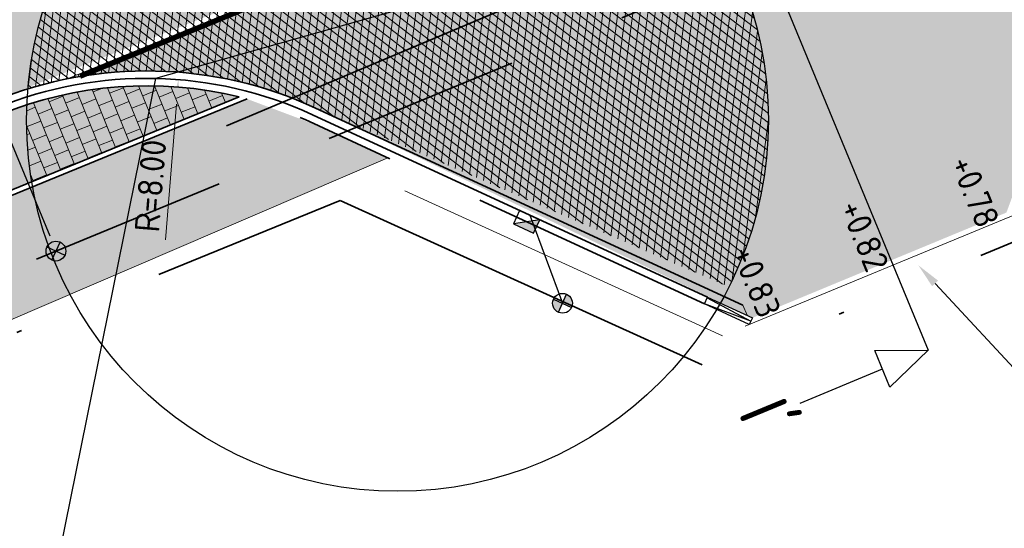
# Model space of a CAD drawing. Header units: metres. Extents: x 132493 to 134960, y 502695 to 503907.
# Tile 71 of 144: x 133295 to 133315, y 503102 to 503112. Entities that reach past the tile are written whole.
import ezdxf
from ezdxf import colors
from ezdxf.entities.mleader import LeaderData, LeaderLine
from ezdxf.enums import TextEntityAlignment as Align
from ezdxf.math import Vec2, Vec3

# ---------------------------------------------------------------- set-up
doc = ezdxf.new("R2010")
doc.units = ezdxf.units.M
for name, pattern in [('RI-HWA_KOLKAANSLUITING', [4.3, 2.5, -1.8]), ('RI-HWA_PVC', [6.4, 4, -2.4]), ('VH-OPSLUITBAND_100X200', [16, 8, -2, 4, -2]), ('VH-TROTTOIRBAND_130-150', [15, 5, -2, 2, -2, 2, -2]), ('VW-1-1_STREEP', [2, 1, -1]), ('XX-PROJECTGRENS', [18, 12, -3, 0, -3])]:
    doc.linetypes.add(name, pattern=pattern)
doc.layers.get('Defpoints').update_dxf_attribs({"color": 3})
for name, color, linetype, lineweight, plot in [('ARC-hoev-asfalt-zwart', 250, 'Continuous', 18, False), ('ARC-hoev-btt-300x300x45-grijs-nieuw', 8, 'Continuous', 18, False), ('ARC-hoev-fietsstrook-plateau-drempel-afalt rood', 241, 'Continuous', 18, False), ('ARC-hoev-gras zaaien', 73, 'Continuous', 35, False)]:
    doc.layers.add(name, color=color, linetype=linetype, lineweight=lineweight, plot=plot)
for name, color, linetype, lineweight in [('B-WE-IE-TERREINAFSCHEIDING_KUNSTMATIG_RASTERHEKWERK-G', 20, 'IE-TERREINAFSCHEIDING-KUNSTMATIG-OPEN', 18), ('N-WE-AM-M-200', 7, 'Continuous', 18), ('N-WE-BC-WAPENING-GD', 180, 'Continuous', 25), ('N-WE-GR-GRAS-A-200', 81, 'Continuous', 18), ('N-WE-KG-GRENS_WERKGRENS-G', 5, 'XX-PROJECTGRENS', 35), ('N-WE-KL-BUISLEIDING GEVAARLIJKE INHOUD_MANTELBUIS-G', 20, 'Continuous', 35), ('N-WE-RI-HWA_HULPSTUK-S', 150, 'Continuous', 25), ('N-WE-RI-HWA_KOLKAANSLUITING_PVC_125-G', 160, 'RI-HWA_KOLKAANSLUITING', 25), ('N-WE-RI-HWA_TRANSPORTLEIDING_PVC_200-G', 150, 'RI-HWA_PVC', 35), ('N-WE-RI-KOLK-S', 150, 'Continuous', 25), ('N-WE-VH-GOOT_TEGEL-G', 170, 'Continuous', 35), ('N-WE-VH-KANTOPSLUITING_OPSLUITBAND_100X200-G', 150, 'VH-OPSLUITBAND_100X200', 35), ('N-WE-VH-KANTOPSLUITING_TROTTOIRBAND_130 150-G', 210, 'VH-TROTTOIRBAND_130-150', 35), ('N-WE-VH-KANTOPSLUITING_TROTTOIRBAND_130 150_250_EINDVERLOOPBAND-S', 210, 'Continuous', 25), ('N-WE-VH-KANTOPSLUITING_VOORKANTBAND-G', 7, 'Continuous', 35), ('N-WE-VH-KANTVERHARDING-G', 2, 'Continuous', 18), ('N-WE-VH-VERHARDING_ASFALT-A', 23, 'Continuous', 18), ('N-WE-VH-VERHARDING_TEGEL-A-200-dik 45', 251, 'Continuous', 18), ('N-WE-VW-MARKERING_LANGS_STREEP_11_010-G', 7, 'VW-1-1_STREEP', 13), ('N04-WE-VH-VERHARDING_ASFALT-A', 252, 'Continuous', 18), ('X-XX-AL-AANPIJLING-T25', 7, 'Continuous', 25), ('X-XX-AL-DETAIL1-T25', 7, 'Continuous', 25), ('X-XX-AL-VERWIJZING-S', 7, 'Continuous', 25)]:
    doc.layers.add(name, color=color, linetype=linetype, lineweight=lineweight)
doc.styles.add('NLCS-ISO', font='NLCS-ISO.ttf')
doc.styles.add('NLCS-ISO-M200-T25', font='NLCS-ISO.ttf', dxfattribs={"height": 0.5})
doc.linetypes.add('IE-TERREINAFSCHEIDING-KUNSTMATIG-OPEN', pattern='A,7,-1.5,[67,NLCS.SHX,S=0.75,R=0,X=0,Y=0],-1.5', length=10)
doc.dimstyles.new('NLCS-M200-T25-PIJL_L2_H1', dxfattribs={"dimscale": 0.2, "dimtxt": 2.5, "dimasz": 2.5, "dimexe": 2, "dimexo": 2, "dimgap": 0.7, "dimtad": 1, "dimzin": 0, "dimdsep": 46, "dimtxsty": 'NLCS-ISO-M200-T25', "dimcen": 0, "dimdle": 2, "dimclrd": 256, "dimclre": 256, "dimclrt": 256, "dimadec": 1, "dimazin": 0, "dimtfac": 1, "dimtdec": 3, "dimtofl": 0, "dimtmove": 0, "dimatfit": 3, "dimfxl": 2, "dimfxlon": 1, "dimtfillclr": 256, "dimtolj": 1, "dimtzin": 0, "dimlwd": -1, "dimlwe": -1, "dimarcsym": 0})

# ---------------------------------------------------------------- blocks, each defined once
blk = doc.blocks.new('SAL-VERWIJZING_DOORSNEDE_BOVEN-SO')
for p, q in [((-2, 9), (0, 14)), ((0, 14), (2, 9)), ((2, 9), (-2, 9)), ((0, 0), (0, 9))]:
    blk.add_line(p, q)
at = {"lineweight": 50, "style": 'NLCS-ISO'}
blk.add_attdef('...', text='', height=5, dxfattribs=at).set_placement((-0.05252548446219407, -1.187903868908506), align=Align.TOP_CENTER)
blk = doc.blocks.new('N-SRI-KOLK_TROTTOIR-SO')
blk.add_hatch(color=256).paths.add_polyline_path([(1.125000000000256, 1.499999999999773), (-1.124999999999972, 1.499999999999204), (-1.124999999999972, 5.684341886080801e-13)])
blk.add_line((-1.124999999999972, 0), (1.124999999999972, 1.499999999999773))
at = {"flags": 128}
blk.add_lwpolyline([(-1.124999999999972, 0), (1.124999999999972, 0), (1.124999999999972, 1.499999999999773), (-1.124999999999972, 1.499999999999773)], close=True, dxfattribs=at)
blk = doc.blocks.new('*D450')
at = {"layer": 'Defpoints', "color": 0, "transparency": 16777216}
for p in [(133297.94204396, 503110.8555456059), (133297.3027031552, 503102.8811338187)]:
    blk.add_point(p, dxfattribs=at)
at = {"layer": 'N-WE-AM-M-200', "transparency": 16777216}
blk.add_line((133297.6823563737, 503107.616497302), (133297.9020851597, 503110.3571448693), dxfattribs=at)
blk.add_solid([(133297.8190183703, 503110.3638046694), (133297.9851519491, 503110.3504850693), (133297.94204396, 503110.8555456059)], dxfattribs=at)
at = {"layer": 'N-WE-AM-M-200', "transparency": 16777216, "insert": (133297.3787160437, 503108.7092587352), "char_height": 0.5, "attachment_point": 5, "rotation": 85.41617056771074, "style": 'NLCS-ISO-M200-T25'}
blk.add_mtext('\\A1;R=8.00', dxfattribs=at)
blk = doc.blocks.new('SRI-HULP_INLAAT_125MM-SO')
h = blk.add_hatch(color=256)
h.dxf.hatch_style = 1
h.paths.add_polyline_path([(-0.7071067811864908, 0.7071067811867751, 0.1989123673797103), (-1.000000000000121, 0, 0.1989123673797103), (-0.7071067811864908, -0.7071067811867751), (0, -1.387778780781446e-17)])
h = blk.add_hatch(color=256)
h.dxf.hatch_style = 1
h.paths.add_polyline_path([(1.000000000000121, 0, 0.1989123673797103), (0.7071067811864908, 0.7071067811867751), (0, -1.387778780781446e-17), (0.7071067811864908, -0.7071067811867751, 0.1989123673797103)])
for p, q in [((-0.7071067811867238, 0.707106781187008), (0.7071067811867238, -0.707106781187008)), ((-0.7071067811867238, -0.707106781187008), (0.7071067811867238, 0.707106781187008))]:
    blk.add_line(p, q)
blk.add_circle((0, 0), 1.000000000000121)
blk = doc.blocks.new('verloop tb-ob links')
at = {"layer": 'N-WE-VH-KANTOPSLUITING_TROTTOIRBAND_130 150_250_EINDVERLOOPBAND-S', "flags": 128}
blk.add_lwpolyline([(-0.5000000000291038, 1.164153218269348e-10), (0.5, 1.164153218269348e-10), (0.5, -0.1499999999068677), (-0.5, -0.1499999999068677)], close=True, dxfattribs=at)
for points in [[(-0.4999999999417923, -0.01999999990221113), (0.5000000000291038, -0.07499999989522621)], [(0.5000000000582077, -0.07499999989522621), (-0.5, -0.1499999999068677)]]:
    blk.add_lwpolyline(points, dxfattribs=at)

msp = doc.modelspace()

# ---------------------------------------------------------------- hatches: boundary and pattern name
at = {"layer": 'ARC-hoev-asfalt-zwart', "transparency": 33554636}
h = msp.add_hatch(color=256, dxfattribs=at)
h.dxf.hatch_style = 1
edge = h.paths.add_edge_path()
edge.add_arc((133297.3027031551, 503102.8811338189), 8.149999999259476, 65.23860159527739, 100.0457670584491)
edge.add_line((133295.8810597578, 503110.906183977), (133321.1890426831, 503121.3559249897))
edge.add_arc((133330.1276848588, 503111.0884328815), 13.61325523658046, 131.0420797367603, 151.7877556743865)
edge.add_line((133318.1316510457, 503117.5239508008), (133314.685889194, 503108.1689125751))
edge.add_line((133314.685889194, 503108.1689125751), (133309.5488083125, 503106.0426395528))
edge.add_line((133309.5488083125, 503106.0426395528), (133300.7162523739, 503110.281821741))
at = {"layer": 'ARC-hoev-btt-300x300x45-grijs-nieuw', "transparency": 33554687}
h = msp.add_hatch(color=256, dxfattribs=at)
h.dxf.hatch_style = 1
edge = h.paths.add_edge_path()
edge.add_line((133135.2505421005, 503049.1669919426), (133157.2241655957, 503057.0703956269))
edge.add_line((133157.2241655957, 503057.0703956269), (133167.029410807, 503060.7732595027))
edge.add_line((133167.029410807, 503060.7732595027), (133183.833403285, 503067.0078878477))
edge.add_line((133183.833403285, 503067.0078878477), (133199.1193962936, 503072.7165984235))
edge.add_line((133199.1193962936, 503072.7165984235), (133219.8199311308, 503080.489894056))
edge.add_line((133219.8199311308, 503080.489894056), (133235.6725178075, 503086.5971897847))
edge.add_line((133235.6725178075, 503086.5971897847), (133255.1256253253, 503094.0916058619))
edge.add_line((133255.1256253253, 503094.0916058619), (133261.3058940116, 503096.6264176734))
edge.add_line((133261.3058940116, 503096.6264176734), (133294.3312946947, 503110.147028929))
edge.add_arc((133297.3027031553, 503102.8811338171), 7.850000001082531, 76.23251999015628, 112.24224679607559, ccw=False)
edge.add_line((133299.1708635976, 503110.5055994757), (133262.2777885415, 503095.4037730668))
edge.add_line((133262.2777885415, 503095.4037730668), (133255.6799154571, 503092.6976825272))
edge.add_line((133255.6799154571, 503092.6976825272), (133236.2159399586, 503085.199079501))
edge.add_line((133236.2159399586, 503085.199079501), (133219.434235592, 503078.7338361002))
edge.add_line((133219.434235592, 503078.7338361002), (133199.681061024, 503071.3251666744))
edge.add_line((133199.681061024, 503071.3251666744), (133185.1539783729, 503065.8998789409))
edge.add_line((133185.1539783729, 503065.8998789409), (133172.8628707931, 503061.3096389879))
edge.add_line((133172.8628707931, 503061.3096389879), (133157.2376659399, 503055.4742462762))
edge.add_line((133157.2376659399, 503055.4742462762), (133135.7588074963, 503047.7557085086))
edge.add_line((133135.7588074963, 503047.7557085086), (133135.2505421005, 503049.1669919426))
at = {"layer": 'ARC-hoev-fietsstrook-plateau-drempel-afalt rood', "transparency": 33554661}
h = msp.add_hatch(color=256, dxfattribs=at)
h.dxf.hatch_style = 1
edge = h.paths.add_edge_path()
edge.add_arc((133149.173851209, 503000.7105829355), 52.1908531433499, 110.2361930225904, 133.6078747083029)
edge.add_line((133113.1768246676, 503038.5007831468), (133114.4135487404, 503037.2626338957))
edge.add_arc((133149.0945968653, 503000.8359778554), 50.29588819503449, 110.22674659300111, 133.5937405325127, ccw=False)
edge.add_line((133131.7054843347, 503048.0302056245), (133135.1058155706, 503049.2737790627))
edge.add_line((133135.1058155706, 503049.2737790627), (133135.0542947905, 503049.4146535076))
edge.add_line((133135.0542947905, 503049.4146535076), (133151.9283071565, 503055.4128413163))
edge.add_line((133151.9283071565, 503055.4128413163), (133184.0206554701, 503067.3980573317))
edge.add_line((133184.0206554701, 503067.3980573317), (133216.1130037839, 503079.3832733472))
edge.add_line((133216.1130037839, 503079.3832733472), (133230.1297807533, 503084.7833133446))
edge.add_line((133230.1297807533, 503084.7833133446), (133248.5044730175, 503091.8622640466))
edge.add_line((133248.5044730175, 503091.8622640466), (133255.0147672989, 503094.3703905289))
edge.add_line((133255.0147672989, 503094.3703905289), (133263.8148620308, 503097.97971323))
edge.add_line((133263.8148620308, 503097.97971323), (133273.58042457, 503101.9850185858))
edge.add_line((133273.58042457, 503101.9850185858), (133294.2177376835, 503110.4247064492))
edge.add_line((133294.2177376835, 503110.4247064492), (133308.6466107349, 503116.1633766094))
edge.add_line((133308.6466107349, 503116.1633766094), (133321.1890426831, 503121.3559249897))
edge.add_arc((133325.736119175, 503114.592302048), 8.149999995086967, 112.55533561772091, 123.91231497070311, ccw=False)
edge.add_line((133322.6099786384, 503122.1189045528), (133339.5162910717, 503129.3272883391))
edge.add_line((133339.5162910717, 503129.3272883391), (133348.5341186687, 503133.0298398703))
edge.add_line((133348.5341186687, 503133.0298398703), (133347.9257923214, 503134.5096856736))
edge.add_line((133347.9257923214, 503134.5096856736), (133338.932061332, 503130.7613575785))
edge.add_line((133338.932061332, 503130.7613575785), (133324.7247322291, 503124.7297793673))
edge.add_line((133324.7247322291, 503124.7297793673), (133307.9749540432, 503117.8212748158))
edge.add_line((133307.9749540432, 503117.8212748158), (133290.986708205, 503110.831991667))
edge.add_line((133290.986708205, 503110.831991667), (133272.9740306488, 503103.4656559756))
edge.add_line((133272.9740306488, 503103.4656559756), (133263.6987775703, 503099.6614490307))
edge.add_line((133263.6987775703, 503099.6614490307), (133254.4235244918, 503095.8572420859))
edge.add_line((133254.4235244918, 503095.8572420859), (133234.9845134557, 503088.3682567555))
edge.add_line((133234.9845134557, 503088.3682567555), (133227.5121445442, 503085.4894857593))
edge.add_line((133227.5121445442, 503085.4894857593), (133215.5455024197, 503080.8792714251))
edge.add_line((133215.5455024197, 503080.8792714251), (133183.462922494, 503068.8977035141))
edge.add_line((133183.462922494, 503068.8977035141), (133151.3803425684, 503056.9161356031))
edge.add_line((133151.3803425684, 503056.9161356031), (133131.1215066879, 503049.6799407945))
at = {"layer": 'ARC-hoev-gras zaaien', "transparency": 33554623}
h = msp.add_hatch(color=256, dxfattribs=at)
h.dxf.hatch_style = 1
edge = h.paths.add_edge_path()
edge.add_line((133138.9743539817, 503048.8659212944), (133150.8292877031, 503053.005459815))
edge.add_line((133150.8292877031, 503053.005459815), (133185.2585333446, 503065.8321799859))
edge.add_line((133185.2585333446, 503065.8321799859), (133232.0345904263, 503083.4810272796))
edge.add_line((133232.0345904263, 503083.4810272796), (133255.7168681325, 503092.6047543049))
edge.add_line((133255.7168681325, 503092.6047543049), (133274.3005173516, 503100.2267616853))
edge.add_line((133274.3005173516, 503100.2267616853), (133288.0673769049, 503105.8567580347))
edge.add_line((133288.0673769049, 503105.8567580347), (133299.3332492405, 503110.4639685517))
edge.add_line((133299.3332492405, 503110.4639685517), (133302.1805044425, 503109.2760643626))
edge.add_line((133302.1805044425, 503109.2760643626), (133291.0719690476, 503104.5119020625))
edge.add_line((133291.0719690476, 503104.5119020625), (133289.7707275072, 503103.953833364))
edge.add_line((133289.7707275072, 503103.953833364), (133275.0635808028, 503098.329850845))
edge.add_line((133275.0635808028, 503098.329850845), (133256.2711582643, 503091.2108309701))
edge.add_line((133256.2711582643, 503091.2108309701), (133232.7199630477, 503082.137604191))
edge.add_line((133232.7199630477, 503082.137604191), (133231.0186002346, 503078.4167231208))
edge.add_line((133231.0186002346, 503078.4167231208), (133227.3801294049, 503080.0804040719))
edge.add_line((133227.3801294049, 503080.0804040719), (133187.2002786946, 503064.9561534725))
edge.add_line((133187.2002786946, 503064.9561534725), (133153.0927319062, 503052.2183409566))
edge.add_line((133153.0927319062, 503052.2183409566), (133136.7266914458, 503046.4594422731))
edge.add_arc((133134.7213979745, 503050.5852987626), 4.587362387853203, 295.9211810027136, 337.9875891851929)
at = {"layer": 'N-WE-GR-GRAS-A-200', "transparency": 33554559}
h = msp.add_hatch(dxfattribs=at)
h.set_pattern_fill('AGR-GRAS_02', color=256, scale=0.02, angle=41.18807900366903, pattern_type=2)
h.set_pattern_definition([(19.88062735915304, (198790.3177474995, -10859.25047596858), (0.1200683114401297, 0.256092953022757), [0.04999999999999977, -0.1499999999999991]), (19.88062735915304, (198790.3803844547, -10859.10022081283), (0.1200683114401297, 0.256092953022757), [0.04999999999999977, -0.1499999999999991]), (109.880627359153, (198790.3127512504, -10859.1778465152), (-0.256092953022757, 0.1200683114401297), [0.05, -0.15]), (109.880627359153, (198790.364179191, -10859.08481336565), (-0.256092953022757, 0.1200683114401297), [0.05, -0.15]), (64.88062735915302, (198790.3077550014, -10859.10521706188), (-0.06801232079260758, 0.1880806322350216), [0.05000000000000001, -0.2328427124]), (154.880627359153, (198790.4211918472, -10859.21306919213), (-0.1880806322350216, -0.06801232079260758), [0.04999999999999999, -0.2328427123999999]), (46.44567855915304, (198790.3443639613, -10859.17704869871), (0.1880806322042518, 0.06801232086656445), [0.04999999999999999, -0.3972135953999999]), (46.44567855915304, (198790.3949940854, -10859.05240283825), (0.1880806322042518, 0.06801232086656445), [0.04999999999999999, -0.3972135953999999]), (83.3155761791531, (198790.449403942, -10859.20286734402), (-0.0680123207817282, 0.1880806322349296), [0.05, -0.3972135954]), (83.3155761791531, (198790.3341621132, -10859.14883660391), (-0.0680123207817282, 0.1880806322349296), [0.05, -0.3972135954]), (83.3155761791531, (198790.4169934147, -10859.17205244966), (-0.0680123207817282, 0.1880806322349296), [0.05, -0.3972135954]), (136.4456785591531, (198790.2803407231, -10859.14703162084), (-0.06801232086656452, 0.1880806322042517), [0.05, -0.3972135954]), (173.315576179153, (198790.3451617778, -10859.20866140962), (-0.1880806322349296, -0.06801232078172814), [0.04999999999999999, -0.3972135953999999])])
edge = h.paths.add_edge_path()
edge.add_line((133294.9956973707, 503108.6901143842), (133299.3332492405, 503110.4639685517))
edge.add_line((133299.3332492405, 503110.4639685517), (133300.7807208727, 503109.9217111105))
edge.add_line((133300.7807208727, 503109.9217111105), (133302.1805044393, 503109.2760643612))
edge.add_line((133302.1805044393, 503109.2760643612), (133295.7504434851, 503106.518378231))
edge.add_arc((133302.3737306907, 503110.0371943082), 7.499999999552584, 190.3470824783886, 207.9807882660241, ccw=False)
at = {"layer": 'N-WE-VH-VERHARDING_ASFALT-A', "transparency": 33554559}
h = msp.add_hatch(dxfattribs=at)
h.set_pattern_fill('AVH-ASFALT_LAAG1-D', color=11, scale=5, angle=182, pattern_type=2)
h.set_pattern_definition([(262.4278792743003, (0, 0), (0.1486919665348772, -0.01976610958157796), []), (322.4278792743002, (0, 0), (0.09146393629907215, 0.1188879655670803), [])])
edge = h.paths.add_edge_path()
edge.add_arc((133302.3737306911, 503110.0371943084), 7.500000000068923, 48.31135570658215, 65.05081570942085)
edge.add_line((133305.5373378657, 503116.8373111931), (133295.3485672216, 503112.6634232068))
edge.add_arc((133302.373730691, 503110.0371943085), 7.499999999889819, 159.5026625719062, 175.1673643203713)
edge.add_arc((133297.302703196, 503102.8811336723), 8.150000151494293, 101.23261467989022, 107.1432658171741, ccw=False)
edge.add_line((133295.7151425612, 503110.8750159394), (133307.3618484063, 503115.6379694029))
at = {"layer": 'N-WE-VH-VERHARDING_TEGEL-A-200-dik 45', "transparency": 33554559}
h = msp.add_hatch(dxfattribs=at)
h.set_pattern_fill('AVH-TEGEL_300X300_HALFST', color=256, angle=202, pattern_type=2)
h.set_pattern_definition([(202, (133299.1708635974, 503110.5055994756), (-0.2219641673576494, -0.2514595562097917), [0.3, -0.3]), (292, (133299.1708635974, 503110.5055994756), (0.2781551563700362, 0.1123819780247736), [])])
edge = h.paths.add_edge_path()
edge.add_arc((133297.3027031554, 503102.8811338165), 7.850000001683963, 76.23251999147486, 107.9750364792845)
edge.add_arc((133302.3737306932, 503110.0371943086), 7.500000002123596, 177.6250641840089, 189.5652261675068)
edge.add_line((133294.9780026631, 503108.7909170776), (133299.1708635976, 503110.5055994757))
at = {"layer": 'N04-WE-VH-VERHARDING_ASFALT-A', "transparency": 33554559}
h = msp.add_hatch(dxfattribs=at)
h.set_pattern_fill('AVH-ASFALT_LAAG1-D', color=256, scale=5, angle=22.46958867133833, pattern_type=2)
h.set_pattern_definition([(82.46958867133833, (0, 0), (-0.1487063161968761, 0.01965786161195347), []), (142.4695886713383, (0, 0), (-0.09137736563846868, -0.1189545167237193), [])])
edge = h.paths.add_edge_path()
edge.add_line((133307.3693225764, 503115.6313038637), (133302.8100263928, 503113.7474685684))
edge.add_line((133302.8100263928, 503113.7474685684), (133295.7151425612, 503110.8750159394))
edge.add_arc((133297.3027031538, 503102.8811338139), 8.150000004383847, 65.23860160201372, 101.23261458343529, ccw=False)
edge.add_line((133300.7162523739, 503110.281821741), (133309.0745538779, 503106.6683712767))
edge.add_arc((133302.3737306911, 503110.0371943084), 7.49999999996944, 333.3091448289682, 360)
edge.add_arc((133302.3737306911, 503110.0371943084), 7.499999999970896, 0, 48.23484963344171)

# ---------------------------------------------------------------- linework, layer by layer
at = {"layer": 'B-WE-IE-TERREINAFSCHEIDING_KUNSTMATIG_RASTERHEKWERK-G', "flags": 128}
msp.add_lwpolyline([(133308.9417111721, 503105.681324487), (133302.518386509, 503108.6112998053)], dxfattribs=at)
at = {"layer": 'Defpoints'}
msp.add_circle((133302.3737306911, 503110.0371943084), 7.5, dxfattribs=at)
at = {"layer": 'N-WE-KG-GRENS_WERKGRENS-G', "flags": 128}
msp.add_lwpolyline([(132713.8574613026, 502831.0580347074, 0.005570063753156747), (132736.3364398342, 502852.2821149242, 0.02528372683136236), (132742.3564131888, 502859.0920275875, 0.02378065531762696), (132764.8374316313, 502894.8777678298), (132764.3316825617, 502900.7720262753), (132769.1033134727, 502908.8440283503), (132770.1472463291, 502910.6100132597, -0.1999422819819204), (132792.8395207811, 502927.5846064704), (132821.6574329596, 502934.8682218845), (132821.8774908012, 502934.9238406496, -0.3826627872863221), (132824.7147034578, 502933.4345395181), (132826.4403593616, 502928.7457023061), (132836.0126593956, 502932.3790914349), (132835.1422824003, 502934.6408631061, -0.4190667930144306), (132837.1916569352, 502939.0343225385), (132839.9460323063, 502940.0107226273), (132859.0093786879, 502946.7684991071), (132896.4310291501, 502960.6877564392), (132897.8682955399, 502961.2223582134, -0.414545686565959), (132902.241647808, 502959.2173635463), (132903.1718656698, 502956.771019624), (132912.9374155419, 502960.2426878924), (132911.7843959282, 502963.3955454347, -0.4150905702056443), (132913.474181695, 502967.0613674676), (132914.7767187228, 502967.5397454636), (132938.3614250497, 502976.2016140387), (132937.6224978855, 502978.218195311), (133021.3873068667, 503008.0323382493), (133021.6649358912, 503007.2559797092), (133025.6326239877, 503008.6090530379), (133041.138442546, 503014.1171993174, -0.1103685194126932), (133061.9198871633, 503016.654221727), (133077.9674409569, 503015.0705569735), (133083.2493027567, 503014.5493125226, -0.006082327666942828), (133083.442742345, 503014.5278438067, -0.2579390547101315), (133089.7072472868, 503009.9835794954), (133098.6401080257, 503013.1295457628, -0.265135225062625), (133100.7363959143, 503020.7744244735), (133115.8269476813, 503035.8476061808, -0.1102594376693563), (133133.4898386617, 503047.0494830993), (133134.6884052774, 503047.4809715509), (133135.5872467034, 503044.9842156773), (133140.9956119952, 503046.8551439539), (133153.4352097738, 503051.2787820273), (133217.6736325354, 503075.2692786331), (133227.6286606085, 503079.1045076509), (133231.4393499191, 503077.3620802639), (133233.221242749, 503081.2590805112), (133256.6406850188, 503090.2815487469), (133275.2480078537, 503097.9132657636), (133286.8641141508, 503102.663705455), (133286.9959372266, 503102.611572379), (133301.2143453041, 503108.4141632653), (133308.6707664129, 503105.028186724), (133316.0634265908, 503108.0857307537), (133318.7108270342, 503114.6835351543), (133331.4339915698, 503120.1368624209), (133350.4881779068, 503128.3037546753), (133350.949471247, 503129.2663756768, -0.0005797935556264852), (133353.8959263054, 503130.4761869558, -0.007004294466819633), (133389.706913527, 503144.5492659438), (133398.1815961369, 503145.8738086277), (133401.0319163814, 503146.3192967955), (133400.8006422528, 503151.1583812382, -0.0522661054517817), (133447.2343836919, 503162.6708405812), (133447.9712047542, 503161.9662686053), (133449.108795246, 503158.5337313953), (133471.022142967, 503165.2937241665, 0.09025762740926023), (133473.9172051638, 503167.2191786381, 0.00453534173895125), (133476.4858831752, 503167.8750114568), (133478.7565008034, 503166.4598963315, 0.01475269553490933), (133490.5712790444, 503170.4471541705)], format="xyb", dxfattribs=at)
at = {"layer": 'N-WE-KL-BUISLEIDING GEVAARLIJKE INHOUD_MANTELBUIS-G', "flags": 128}
msp.add_lwpolyline([(133298.9168811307, 503109.9221588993), (133319.7405204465, 503118.6918680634)], dxfattribs=at)
at = {"layer": 'N-WE-RI-HWA_KOLKAANSLUITING_PVC_125-G', "flags": 128}
for points in [[(133294.3881642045, 503110.0079454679), (133295.4669557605, 503107.3902542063)], [(133305.0469875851, 503108.1188906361), (133305.7099527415, 503106.3362439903)]]:
    msp.add_lwpolyline(points, dxfattribs=at)
at = {"layer": 'N-WE-RI-HWA_TRANSPORTLEIDING_PVC_200-G', "flags": 128}
msp.add_lwpolyline([(133289.1550839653, 503104.7890330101), (133330.4687210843, 503121.8150297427)], dxfattribs=at)
at = {"layer": 'N-WE-VH-GOOT_TEGEL-G', "flags": 128}
msp.add_lwpolyline([(133309.357738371, 503106.2959574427), (133300.7162523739, 503110.281821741, 0.2080168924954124), (133294.2177376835, 503110.4247064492), (133285.8738755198, 503107.0124602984), (133273.58042457, 503101.9850185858), (133255.0147672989, 503094.3703905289), (133216.1130037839, 503079.3832733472), (133151.9283071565, 503055.4128413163), (133139.5392326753, 503051.007169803), (133137.1277436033, 503050.1729578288), (133135.0542947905, 503049.4146535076)], format="xyb", dxfattribs=at)
at = {"layer": 'N-WE-VH-KANTOPSLUITING_OPSLUITBAND_100X200-G', "flags": 128}
msp.add_lwpolyline([(133299.3332492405, 503110.4639685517), (133286.5930699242, 503105.253836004), (133274.3005173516, 503100.2267616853), (133255.7168681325, 503092.6047543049), (133216.7869116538, 503077.6067756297), (133152.5790151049, 503053.6276793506), (133140.1681237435, 503049.2142495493), (133137.764668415, 503048.3828167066), (133135.7068913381, 503047.6302438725)], dxfattribs=at)
at = {"layer": 'N-WE-VH-KANTOPSLUITING_TROTTOIRBAND_130 150-G', "flags": 128}
for points in [[(133299.1708635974, 503110.5055994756, 0.1584279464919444), (133294.3312946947, 503110.147028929)], [(133308.5779223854, 503106.3252709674), (133300.5906002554, 503110.0094037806, 0.04800684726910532), (133299.1708635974, 503110.5055994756, 0.04800684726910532)]]:
    msp.add_lwpolyline(points, format="xyb", dxfattribs=at)
at = {"layer": 'N-WE-VH-KANTOPSLUITING_VOORKANTBAND-G', "flags": 128}
msp.add_lwpolyline([(133308.6407484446, 503106.4614799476), (133300.6534263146, 503110.1456127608, 0.2080168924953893), (133294.2745161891, 503110.2858676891), (133285.9306540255, 503106.8736215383), (133273.6372740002, 503101.8462088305), (133255.0701963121, 503094.2309981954), (133216.1662070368, 503079.2430235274), (133151.9796788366, 503055.2719074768), (133139.5888819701, 503050.8656234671), (133137.1780271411, 503050.0316308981), (133135.1058155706, 503049.2737790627)], format="xyb", dxfattribs=at)
msp.add_lwpolyline([(133299.1708635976, 503110.5055994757), (133286.5552175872, 503105.3463951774), (133274.2626177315, 503100.3193015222), (133255.6799154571, 503092.6976825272), (133216.7514428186, 503077.7002755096), (133152.5447673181, 503053.7216352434), (133140.1350242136, 503049.3086137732), (133137.7311460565, 503048.4770346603), (133135.6725441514, 503047.7241601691)], dxfattribs=at)
at = {"layer": 'N-WE-VH-KANTVERHARDING-G', "flags": 128}
for points in [[(133321.2301294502, 503121.3833665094), (133309.6662272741, 503116.5803516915), (133295.7151425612, 503110.8750159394)], [(133251.3725442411, 503089.2704474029), (133289.7707275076, 503103.9538333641), (133291.0469834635, 503104.5011863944), (133302.1805044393, 503109.2760643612)], [(133309.4037524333, 503105.8724209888), (133314.9482475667, 503108.1655790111)], [(133309.357738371, 503106.2959574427), (133309.4403668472, 503106.0926579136)]]:
    msp.add_lwpolyline(points, dxfattribs=at)
at = {"layer": 'N-WE-VW-MARKERING_LANGS_STREEP_11_010-G', "ltscale": 4, "const_width": 0.1, "flags": 128}
msp.add_lwpolyline([(133308.4854290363, 503116.0434413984), (133295.9543573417, 503110.9188240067)], dxfattribs=at)
at = {"layer": 'X-XX-AL-VERWIJZING-S', "flags": 128}
msp.add_lwpolyline([(133305.1365933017, 503124.6500462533), (133313.101893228, 503105.3912048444)], dxfattribs=at)

# ---------------------------------------------------------------- block references
at = {"layer": 'N-WE-BC-WAPENING-GD', "rotation": 335.2386016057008}
msp.add_blockref('verloop tb-ob links', (133309.0947783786, 503106.2520597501), dxfattribs=at)
at = {"layer": 'N-WE-RI-HWA_HULPSTUK-S', "xscale": 0.2, "yscale": 0.2, "zscale": 0.2, "rotation": 20.40013584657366}
for p in [(133295.4669557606, 503107.3902542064), (133305.7099527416, 503106.3362439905)]:
    msp.add_blockref('SRI-HULP_INLAAT_125MM-SO', p, dxfattribs=at)
at = {"layer": 'N-WE-RI-KOLK-S', "xscale": 0.2, "yscale": 0.2, "zscale": 0.2, "rotation": 155.2386015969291}
msp.add_blockref('N-SRI-KOLK_TROTTOIR-SO', (133305.046896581, 503108.1191353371), dxfattribs=at)
at = {"layer": 'X-XX-AL-VERWIJZING-S', "xscale": 0.2000000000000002, "yscale": 0.2000000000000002, "zscale": 0.2000000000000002, "rotation": 292.4695886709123}
msp.add_blockref('SAL-VERWIJZING_DOORSNEDE_BOVEN-SO', (133310.5144621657, 503104.321064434), dxfattribs=at).add_auto_attribs({'...': "I'"})

# ---------------------------------------------------------------- texts
at = {"layer": 'X-XX-AL-DETAIL1-T25', "char_height": 0.4999999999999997, "attachment_point": 1, "style": 'NLCS-ISO-M200-T25'}
for s, gutter_width, insert, rotation in [('+0.78', 2.499999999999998, (133313.9961976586, 503109.3744031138), 292.4695886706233), ('+0.82', 2.499999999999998, (133311.7609605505, 503108.4791786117), 292.46958867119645), ('+0.83', 2.499999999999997, (133309.5782024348, 503107.557668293), 292.4695886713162)]:
    msp.add_mtext_dynamic_manual_height_columns(s, width=2.253737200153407, gutter_width=gutter_width, heights=[0], dxfattribs=dict(at, insert=insert, rotation=rotation))

# ---------------------------------------------------------------- dimensions: what is measured, and where the dimension line sits
at = {"layer": 'N-WE-AM-M-200'}
dim = msp.add_radius_dim(center=(133297.3027031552, 503102.8811338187), mpoint=(133297.94204396, 503110.8555456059), dimstyle='NLCS-M200-T25-PIJL_L2_H1', override={"dimpost": 'R=<>'}, dxfattribs=at)
dim.commit()
dim.dimension.update_dxf_attribs({"geometry": '*D450', "text_midpoint": (133297.7674686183, 503108.678090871), "dimtype": 164})

# ---------------------------------------------------------------- leaders
at = {"layer": 'X-XX-AL-AANPIJLING-T25'}
ml = msp.add_multileader_mtext('Standard', dxfattribs=at)
ml.set_content('banden verlaagd aanbrengen', color=256, style='NLCS-ISO-M200-T25')
ml.set_leader_properties(color=256, linetype='ByLayer', lineweight=-1)
ml.build(insert=Vec2(0, 0))
ml.multileader.update_dxf_attribs({"text_left_attachment_type": 5, "text_right_attachment_type": 5, "dogleg_length": 0.5, "arrow_head_size": 0.5})
ctx = ml.context
ctx.base_point, ctx.char_height, ctx.arrow_head_size, ctx.landing_gap_size, ctx.plane_origin, ctx.plane_x_axis, ctx.plane_y_axis = Vec3(133286.4780515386, 503097.2409037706), 0.5, 0.5, 0.18, Vec3(133265.2621887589, 503061.7332566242), Vec3(0.9371122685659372, 0.3490280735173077), Vec3(-0.3490280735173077, 0.9371122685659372)
ctx.left_attachment, ctx.right_attachment = 5, 5
notes = []
notes.append((ctx, [(1, (1, 1, 0), (133295.3899892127, 503100.5601607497), (-0.937112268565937, -0.3490280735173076), 0.5, [(1, [(133317.9592159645, 503116.6596668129), (133297.478558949, 503110.8792007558)], 0, [])])]))
ctx.mtext.insert, ctx.mtext.text_direction, ctx.mtext.rotation, ctx.mtext.flow_direction = Vec3(133286.4198634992, 503097.9128517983), Vec3(0.9371122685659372, 0.3490280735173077), 0.3565337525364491, 5
ml = msp.add_multileader_mtext('Standard', dxfattribs=at)
ml.set_content('handhaven toegangspoort', color=256, style='NLCS-ISO-M200-T25')
ml.set_leader_properties(color=256, linetype='ByLayer', lineweight=-1)
ml.build(insert=Vec2(0, 0))
ml.multileader.update_dxf_attribs({"text_left_attachment_type": 5, "text_right_attachment_type": 5, "dogleg_length": 0.5, "arrow_head_size": 0.5})
ctx = ml.context
ctx.base_point, ctx.char_height, ctx.arrow_head_size, ctx.landing_gap_size, ctx.plane_origin, ctx.plane_x_axis, ctx.plane_y_axis = Vec3(133316.3983437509, 503104.0132630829), 0.5, 0.5, 0.18, Vec3(133320.9170296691, 503077.1819495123), Vec3(0.9371122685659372, 0.3490280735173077), Vec3(-0.3490280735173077, 0.9371122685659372)
ctx.left_attachment, ctx.right_attachment = 5, 5
notes.append((ctx, [(0, (1, 1, 0), (133315.9297876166, 503103.8387490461), (0.9371122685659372, 0.3490280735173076), 0.5000000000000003, [(0, [(133312.9039611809, 503107.1045795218)], 0, [])])]))
ctx.mtext.insert, ctx.mtext.text_direction, ctx.mtext.rotation, ctx.mtext.flow_direction = Vec3(133316.3401557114, 503104.6852111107), Vec3(0.937112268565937, 0.3490280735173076), 0.3565337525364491, 5
for ctx, leaders in notes:
    for number, flags, end, landing, length, lines in leaders:
        leader = LeaderData()
        leader.index, (leader.has_last_leader_line, leader.has_dogleg_vector, leader.attachment_direction) = number, flags
        leader.last_leader_point, leader.dogleg_vector, leader.dogleg_length = Vec3(end), Vec3(landing), length
        for number, points, colour, breaks in lines:
            line = LeaderLine()
            line.index, line.vertices, line.color, line.breaks = number, Vec3.list(points), colors.encode_raw_color(colour), breaks
            leader.lines.append(line)
        ctx.leaders.append(leader)

doc.saveas('drawing.dxf')
